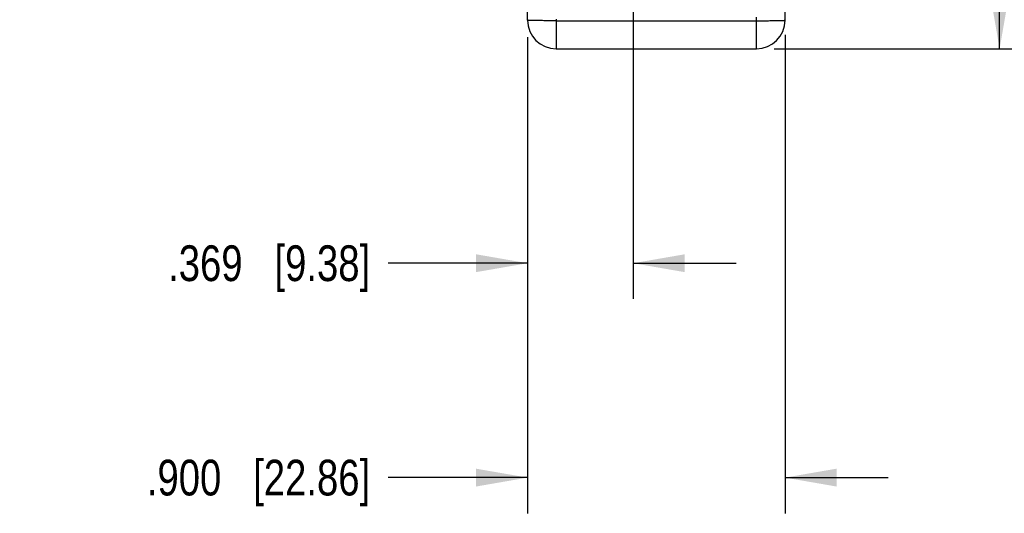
# Model space of a CAD drawing. Header units: inches. Extents: x 0 to 22, y 0 to 17.
# Tile 34 of 56: x 12.9 to 16.3, y 4.3 to 6. Entities that reach past the tile are written whole.
import ezdxf

# ---------------------------------------------------------------- set-up
doc = ezdxf.new("R2010")
doc.units = ezdxf.units.IN
doc.header["$LTSCALE"] = 1.21
doc.header["$MEASUREMENT"] = 0
doc.layers.get('0').update_dxf_attribs({"linetype": 'CONTINUOUS'})
doc.layers.add('DIMENSIONS', color=7, linetype='CONTINUOUS')
doc.styles.get("Standard").update_dxf_attribs({"font": 'txt', "width": 0.8})
doc.dimstyles.new('DIMSTYLE_1', dxfattribs={"dimtxt": 0.125, "dimasz": 0.18, "dimexe": 0.125, "dimexo": 0.0625, "dimgap": 0.0625, "dimtad": 0, "dimtih": 1, "dimtoh": 1, "dimdec": 3, "dimzin": 4, "dimdsep": 46, "dimtxsty": 'STANDARD', "dimblk": '_FILLED', "dimblk1": '_FILLED', "dimblk2": '_FILLED', "dimcen": 0.09, "dimadec": 0, "dimazin": 0, "dimtp": 0.01, "dimtm": 0.01, "dimtfac": 1, "dimtdec": 3, "dimtofl": 0, "dimtmove": 0, "dimatfit": 3, "dimldrblk": '_FILLED', "dimfxl": 1, "dimtolj": 1, "dimtzin": 4, "dimarcsym": 0})

# ---------------------------------------------------------------- blocks, each defined once
blk = doc.blocks.new('_FILLED')
at = {"color": 0, "linetype": 'ByBlock'}
blk.add_solid([(0, 0), (-1, 0.1736), (-1, -0.1736)], dxfattribs=at)
blk = doc.blocks.new('*D1')
at = {"layer": 'DIMENSIONS', "color": 2, "linetype": 'Continuous', "transparency": 16777216}
for p, q in [((15.0503, 7.2183), (15.0503, 5.0114)), ((14.6809, 5.9277), (14.6809, 5.0114)), ((14.6809, 5.1364), (14.1934, 5.1364)), ((15.0503, 5.1364), (15.4103, 5.1364))]:
    blk.add_line(p, q, dxfattribs=at)
at = {"layer": 'DIMENSIONS', "color": 2, "linetype": 'Continuous', "transparency": 16777216, "xscale": 0.18, "yscale": 0.18, "zscale": 0.18}
blk.add_blockref('_FILLED', (14.6809, 5.1364), dxfattribs=at)
at = {"layer": 'DIMENSIONS', "color": 2, "linetype": 'Continuous', "transparency": 16777216, "xscale": 0.18, "yscale": 0.18, "zscale": 0.18, "rotation": 180}
blk.add_blockref('_FILLED', (15.0503, 5.1364), dxfattribs=at)
at = {"layer": 'DIMENSIONS', "color": 2, "linetype": 'Continuous', "transparency": 16777216, "insert": (14.1309, 5.1989), "char_height": 0.125, "width": 1.125, "attachment_point": 3, "line_spacing_factor": 0.9}
blk.add_mtext('.369{\\Ftxt.shx;\\W1.000000;\\H0.125000; }[9.38]', dxfattribs=at)
blk = doc.blocks.new('*D2')
at = {"layer": 'DIMENSIONS', "color": 2, "linetype": 'Continuous', "transparency": 16777216}
for p, q in [((14.6809, 5.9277), (14.6809, 4.2614)), ((15.5809, 5.9354), (15.5809, 4.2614)), ((14.6809, 4.3864), (14.1934, 4.3864)), ((15.5809, 4.3864), (15.9409, 4.3864))]:
    blk.add_line(p, q, dxfattribs=at)
at = {"layer": 'DIMENSIONS', "color": 2, "linetype": 'Continuous', "transparency": 16777216, "xscale": 0.18, "yscale": 0.18, "zscale": 0.18}
blk.add_blockref('_FILLED', (14.6809, 4.3864), dxfattribs=at)
at = {"layer": 'DIMENSIONS', "color": 2, "linetype": 'Continuous', "transparency": 16777216, "xscale": 0.18, "yscale": 0.18, "zscale": 0.18, "rotation": 180}
blk.add_blockref('_FILLED', (15.5809, 4.3864), dxfattribs=at)
at = {"layer": 'DIMENSIONS', "color": 2, "linetype": 'Continuous', "transparency": 16777216, "insert": (14.1309, 4.4489), "char_height": 0.125, "width": 1.225, "attachment_point": 3, "line_spacing_factor": 0.9}
blk.add_mtext('.900{\\Ftxt.shx;\\W1.000000;\\H0.125000; }[22.86]', dxfattribs=at)
blk = doc.blocks.new('*D3')
at = {"layer": 'DIMENSIONS', "color": 2, "linetype": 'Continuous', "transparency": 16777216}
for p, q in [((15.2379, 7.4059), (16.4559, 7.4059)), ((16.3309, 7.4059), (16.3309, 6.7712)), ((16.3309, 5.8864), (16.3309, 6.5212)), ((15.5434, 5.8864), (16.4559, 5.8864))]:
    blk.add_line(p, q, dxfattribs=at)
at = {"layer": 'DIMENSIONS', "color": 2, "linetype": 'Continuous', "transparency": 16777216, "xscale": 0.18, "yscale": 0.18, "zscale": 0.18}
for p, rotation in [((16.3309, 7.4059), 90), ((16.3309, 5.8864), 270)]:
    blk.add_blockref('_FILLED', p, dxfattribs=dict(at, rotation=rotation))
at = {"layer": 'DIMENSIONS', "color": 2, "linetype": 'Continuous', "transparency": 16777216, "insert": (16.3309, 6.7087), "char_height": 0.125, "width": 1.225, "attachment_point": 2, "line_spacing_factor": 0.9}
blk.add_mtext('1.520{\\Ftxt.shx;\\W1.000000;\\H0.125000; }[38.6]', dxfattribs=at)
blk = doc.blocks.new('*D4')
at = {"layer": 'DIMENSIONS', "color": 2, "linetype": 'Continuous', "transparency": 16777216}
for p, q in [((15.5434, 9.3554), (17.2059, 9.3554)), ((17.0809, 9.3554), (17.0809, 8.0643)), ((17.0809, 5.8864), (17.0809, 7.8143)), ((15.5434, 5.8864), (17.2059, 5.8864))]:
    blk.add_line(p, q, dxfattribs=at)
at = {"layer": 'DIMENSIONS', "color": 2, "linetype": 'Continuous', "transparency": 16777216, "xscale": 0.18, "yscale": 0.18, "zscale": 0.18}
for p, rotation in [((17.0809, 9.3554), 90), ((17.0809, 5.8864), 270)]:
    blk.add_blockref('_FILLED', p, dxfattribs=dict(at, rotation=rotation))
at = {"layer": 'DIMENSIONS', "color": 2, "linetype": 'Continuous', "transparency": 16777216, "insert": (17.0809, 8.0018), "char_height": 0.125, "width": 1.325, "attachment_point": 2, "line_spacing_factor": 0.9}
blk.add_mtext('3.469{\\Ftxt.shx;\\W1.000000;\\H0.125000; }[88.11]', dxfattribs=at)

msp = doc.modelspace()

# ---------------------------------------------------------------- linework, layer by layer
at = {"color": 6, "linetype": 'Continuous'}
for p, q in [((14.6809, 5.9864), (14.6809, 9.2554)), ((15.5809, 5.9864), (15.5809, 9.2554)), ((14.7809, 5.9907), (14.7809, 5.8864)), ((15.4809, 5.8864), (15.4809, 5.9969)), ((14.7809, 5.9847), (15.4809, 5.9847)), ((14.7809, 5.8864), (15.4809, 5.8864))]:
    msp.add_line(p, q, dxfattribs=at)
at = {"color": 7, "linetype": 'Continuous'}
msp.add_line((15.4909, 5.9844), (15.5008, 5.9844), dxfattribs=at)
at = {"color": 6, "linetype": 'Continuous'}
for centre, start, end in [((14.7809, 5.9864), 180, 270), ((15.4809, 5.9864), 270, 360)]:
    msp.add_arc(centre, 0.1, start, end, dxfattribs=at)
for points, knots in [([(14.7809, 5.9847), (14.7776, 5.9847), (14.7711, 5.9847), (14.7615, 5.9847), (14.752, 5.9848), (14.7427, 5.9848), (14.7339, 5.9849), (14.7255, 5.985), (14.7188, 5.9851), (14.7138, 5.9852), (14.7102, 5.9852), (14.7069, 5.9853), (14.7037, 5.9853), (14.7006, 5.9854), (14.6978, 5.9855), (14.6952, 5.9855), (14.6928, 5.9856), (14.6906, 5.9857), (14.6886, 5.9858), (14.6871, 5.9858), (14.686, 5.9859), (14.6852, 5.9859), (14.6845, 5.986), (14.6839, 5.986), (14.6834, 5.9861), (14.6831, 5.9861), (14.6827, 5.9861), (14.6824, 5.9861), (14.682, 5.9862), (14.6818, 5.9862), (14.6817, 5.9862), (14.6815, 5.9863), (14.6814, 5.9863), (14.6813, 5.9863), (14.6812, 5.9863), (14.6811, 5.9863), (14.681, 5.9864), (14.681, 5.9864), (14.681, 5.9864), (14.6809, 5.9864), (14.6809, 5.9864), (14.6809, 5.9864), (14.6809, 5.9864), (14.6809, 5.9864), (14.6809, 5.9864), (14.6809, 5.9864)], [0, 0, 0, 0, 0.097865, 0.194927, 0.290088, 0.38241, 0.471045, 0.555158, 0.633936, 0.671077, 0.706601, 0.740427, 0.772471, 0.802651, 0.830897, 0.857147, 0.881336, 0.903403, 0.92329, 0.940957, 0.948946, 0.956365, 0.96321, 0.969476, 0.975159, 0.97778, 0.980254, 0.98476, 0.988677, 0.990414, 0.992004, 0.993446, 0.994741, 0.995888, 0.996889, 0.997744, 0.998455, 0.998757, 0.999024, 0.999258, 0.999458, 0.999628, 0.999771, 0.999892, 1, 1, 1, 1]), ([(15.4809, 5.9847), (15.4842, 5.9847), (15.4907, 5.9847), (15.5003, 5.9847), (15.5098, 5.9848), (15.519, 5.9848), (15.5279, 5.9849), (15.5363, 5.985), (15.5429, 5.9851), (15.548, 5.9852), (15.5515, 5.9852), (15.5549, 5.9853), (15.5581, 5.9853), (15.5611, 5.9854), (15.564, 5.9855), (15.5666, 5.9855), (15.569, 5.9856), (15.5712, 5.9857), (15.5732, 5.9858), (15.5747, 5.9858), (15.5758, 5.9859), (15.5766, 5.9859), (15.5773, 5.986), (15.5779, 5.986), (15.5784, 5.9861), (15.5787, 5.9861), (15.579, 5.9861), (15.5794, 5.9861), (15.5797, 5.9862), (15.58, 5.9862), (15.5801, 5.9862), (15.5803, 5.9863), (15.5804, 5.9863), (15.5805, 5.9863), (15.5806, 5.9863), (15.5807, 5.9863), (15.5808, 5.9864), (15.5808, 5.9864), (15.5808, 5.9864), (15.5808, 5.9864), (15.5809, 5.9864), (15.5809, 5.9864), (15.5809, 5.9864), (15.5809, 5.9864), (15.5809, 5.9864), (15.5809, 5.9864)], [0, 0, 0, 0, 0.097864, 0.194923, 0.290083, 0.382406, 0.471041, 0.555155, 0.633934, 0.671074, 0.706599, 0.740425, 0.77247, 0.80265, 0.830896, 0.857146, 0.881335, 0.903402, 0.92329, 0.940957, 0.948945, 0.956365, 0.96321, 0.969476, 0.975158, 0.97778, 0.980254, 0.98476, 0.988677, 0.990414, 0.992004, 0.993446, 0.994741, 0.995888, 0.996889, 0.997744, 0.998455, 0.998757, 0.999024, 0.999258, 0.999458, 0.999628, 0.999771, 0.999892, 1, 1, 1, 1])]:
    msp.add_open_spline(points, degree=3, knots=knots, dxfattribs=at)

# ---------------------------------------------------------------- dimensions: what is measured, and where the dimension line sits
at = {"layer": 'DIMENSIONS', "color": 2, "linetype": 'Continuous'}
for base, p1, p2, angle, picture, middle in [((17.0809, 9.3554), (15.4809, 5.8864), (15.4809, 9.3554), 90, '*D4', (17.0809, 7.9393)), ((16.3308940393, 7.4059455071), (15.4808940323, 5.8864455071), (15.1753562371, 7.4059455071), 90, '*D3', (16.3308940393, 6.6461955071)), ((14.6809, 5.1364), (15.0503, 7.2808), (14.6809, 5.9902), 180, '*D1', (13.5684, 5.1364))]:
    dim = msp.add_linear_dim(base=base, p1=p1, p2=p2, angle=angle, dimstyle='DIMSTYLE_1', dxfattribs=at)
    dim.commit()
    dim.dimension.update_dxf_attribs({"geometry": picture, "text_midpoint": middle, "dimtype": 160})
dim = msp.add_linear_dim(base=(15.5809, 4.3864), p1=(14.6809, 5.9902), p2=(15.5809, 5.9979), dimstyle='DIMSTYLE_1', dxfattribs=at)
dim.commit()
dim.dimension.update_dxf_attribs({"geometry": '*D2', "text_midpoint": (13.5184, 4.3864), "dimtype": 160})

doc.saveas('drawing.dxf')
